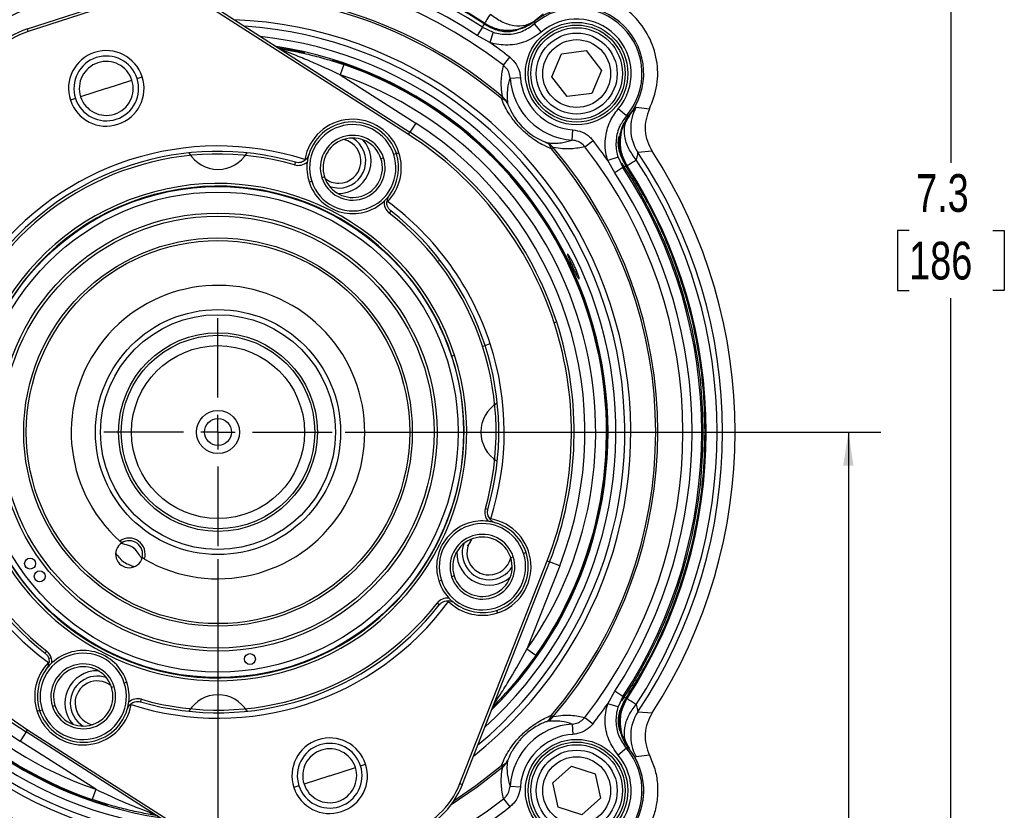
# Model space of a CAD drawing. Header units: inches. Extents: x 0.4 to 16.6, y 0.2 to 10.8.
# Tile 6 of 15: x 3.4 to 7.2, y 5.4 to 8.5. Entities that reach past the tile are written whole.
import ezdxf

# ---------------------------------------------------------------- set-up
doc = ezdxf.new("R2010")
doc.units = ezdxf.units.IN
doc.header["$MEASUREMENT"] = 0
doc.layers.add('SLD-0', color=7, linetype='Continuous', lineweight=25)
doc.styles.add('SLDTEXTSTYLE0', font='TXT', dxfattribs={"width": 0.75})
doc.dimstyles.new('SLDDIMSTYLE0', dxfattribs={"dimtxt": 0.145833, "dimasz": 0.13, "dimexe": 0, "dimexo": 0.0625, "dimgap": 0.036458, "dimtad": 0, "dimtih": 1, "dimtoh": 1, "dimdec": 1, "dimlfac": 1.5, "dimrnd": 1e-09, "dimzin": 12, "dimdsep": 46, "dimtxsty": 'SLDTEXTSTYLE0', "dimsah": 1, "dimcen": 0.09, "dimadec": 0, "dimazin": 3, "dimtfac": 1, "dimtdec": 1, "dimtofl": 0, "dimtmove": 0, "dimatfit": 3, "dimfxl": 0, "dimfrac": 2, "dimtolj": 1, "dimtzin": 12, "dimarcsym": 0})
doc.dimstyles.new('SLDDIMSTYLE1', dxfattribs={"dimtxt": 0.145833, "dimasz": 0.13, "dimexe": 0, "dimexo": 0.0625, "dimgap": 0.036458, "dimtad": 0, "dimtih": 1, "dimtoh": 1, "dimdec": 1, "dimlfac": 1.5, "dimrnd": 1e-09, "dimzin": 4, "dimdsep": 46, "dimtxsty": 'SLDTEXTSTYLE0', "dimsah": 1, "dimcen": 0.09, "dimadec": 0, "dimazin": 1, "dimtfac": 1, "dimtdec": 1, "dimtmove": 0, "dimatfit": 0, "dimfxl": 0, "dimfrac": 2, "dimtolj": 1, "dimtzin": 12, "dimarcsym": 0})

# ---------------------------------------------------------------- blocks, each defined once
blk = doc.blocks.new('_D')
at = {"layer": 'SLD-0'}
for p, q in [((4.6647, 8.9009), (7.1211, 8.9009)), ((6.9961, 8.9009), (6.9961, 7.9444)), ((6.8345, 7.6831), (6.7901, 7.6831)), ((6.7901, 7.6831), (6.7901, 7.4514)), ((7.1577, 7.6831), (7.2021, 7.6831)), ((7.2021, 7.6831), (7.2021, 7.4514)), ((6.7901, 7.4514), (6.8345, 7.4514)), ((7.2021, 7.4514), (7.1577, 7.4514)), ((6.9961, 4.0096), (6.9961, 7.4219)), ((5.8449, 4.0096), (7.1211, 4.0096))]:
    blk.add_line(p, q, dxfattribs=at)
for points in [[(6.9961, 8.9009), (6.9761, 8.7709), (7.0161, 8.7709)], [(6.9961, 4.0096), (7.0161, 4.1396), (6.9761, 4.1396)]]:
    blk.add_solid(points, dxfattribs=at)
at = {"layer": 'SLD-0', "char_height": 0.14583, "attachment_point": 1, "style": 'SLDTEXTSTYLE0'}
for s, insert in [('7.3', (6.8615, 7.9007)), ('186', (6.8345, 7.6394))]:
    blk.add_mtext(s, dxfattribs=dict(at, insert=insert))
blk = doc.blocks.new('_D_1')
at = {"layer": 'SLD-0'}
for p, q in [((4.1664, 6.4138), (4.1664, 3.5847)), ((3.5207, 4.1127), (3.5207, 3.5847)), ((3.5207, 3.7097), (3.2707, 3.7097)), ((3.7587, 3.7097), (3.7143, 3.7097)), ((3.7143, 3.7097), (3.7143, 3.478)), ((3.9742, 3.7097), (4.0185, 3.7097)), ((4.0185, 3.7097), (4.0185, 3.478)), ((4.1664, 3.7097), (4.4164, 3.7097)), ((3.7143, 3.478), (3.7587, 3.478)), ((4.0185, 3.478), (3.9742, 3.478))]:
    blk.add_line(p, q, dxfattribs=at)
for points in [[(3.5207, 3.7097), (3.3907, 3.7297), (3.3907, 3.6897)], [(4.1664, 3.7097), (4.2964, 3.6897), (4.2964, 3.7297)]]:
    blk.add_solid(points, dxfattribs=at)
at = {"layer": 'SLD-0', "char_height": 0.14583, "attachment_point": 1, "style": 'SLDTEXTSTYLE0'}
for s, insert in [('1.0', (3.7318, 3.9272)), ('25', (3.7587, 3.6659))]:
    blk.add_mtext(s, dxfattribs=dict(at, insert=insert))
blk = doc.blocks.new('_D_4')
at = {"layer": 'SLD-0'}
for p, q in [((4.6568, 6.9042), (6.7251, 6.9042)), ((6.6001, 6.9042), (6.6001, 5.2123)), ((6.4384, 4.951), (6.3941, 4.951)), ((6.3941, 4.951), (6.3941, 4.7193)), ((6.7617, 4.951), (6.806, 4.951)), ((6.806, 4.951), (6.806, 4.7193)), ((6.3941, 4.7193), (6.4384, 4.7193)), ((6.806, 4.7193), (6.7617, 4.7193)), ((6.6001, 4.0096), (6.6001, 4.6897)), ((5.8449, 4.0096), (6.7251, 4.0096))]:
    blk.add_line(p, q, dxfattribs=at)
for points in [[(6.6001, 6.9042), (6.5801, 6.7742), (6.6201, 6.7742)], [(6.6001, 4.0096), (6.6201, 4.1396), (6.5801, 4.1396)]]:
    blk.add_solid(points, dxfattribs=at)
at = {"layer": 'SLD-0', "char_height": 0.14583, "attachment_point": 1, "style": 'SLDTEXTSTYLE0'}
for s, insert in [('4.3', (6.4654, 5.1685)), ('110', (6.4384, 4.9073))]:
    blk.add_mtext(s, dxfattribs=dict(at, insert=insert))
blk = doc.blocks.new('SW_CENTERMARKSYMBOL_1')
at = {"layer": 'SLD-0', "color": 0}
for p, q in [((0, 0.1333), (0, 0.4404)), ((0, 0), (0, 0.0667)), ((-0.1333, 0), (-0.4404, 0)), ((0, 0), (-0.0667, 0)), ((0, 0), (0, -0.0667)), ((0, 0), (0.0667, 0)), ((0.1333, 0), (0.4404, 0)), ((0, -0.1333), (0, -0.4404))]:
    blk.add_line(p, q, dxfattribs=at)

msp = doc.modelspace()

# ---------------------------------------------------------------- linework, layer by layer
at = {"color": 7, "linetype": 'Continuous', "lineweight": 25}
for p, q in [((3.4305, 8.4613), (3.8466, 8.5965)), ((3.8498, 8.5866), (3.4337, 8.4514)), ((4.1292, 8.5603), (4.9074, 8.0625)), ((4.9018, 8.0537), (4.1236, 8.5515)), ((5.1968, 8.4776), (5.1951, 8.4836)), ((5.3874, 8.4807), (5.4144, 8.449)), ((3.4337, 8.4514), (3.4305, 8.4613)), ((5.188, 8.4676), (5.1676, 8.4364)), ((5.188, 8.4676), (5.2283, 8.4485)), ((5.2283, 8.4485), (5.2157, 8.4089)), ((5.2157, 8.4089), (5.1676, 8.4364)), ((5.4557, 8.2768), (5.4929, 8.3655)), ((5.4929, 8.3655), (5.5883, 8.3777)), ((5.5883, 8.3777), (5.6466, 8.3011)), ((5.2685, 8.3208), (5.2928, 8.352)), ((4.6518, 8.3235), (4.6383, 8.2841)), ((5.6466, 8.3011), (5.6094, 8.2124)), ((3.7351, 8.2316), (3.8342, 8.2637)), ((3.854, 8.2702), (3.8738, 8.2766)), ((4.6383, 8.2841), (4.9298, 8.0976)), ((5.294, 8.2716), (5.3339, 8.2743)), ((5.514, 8.2002), (5.4557, 8.2768)), ((3.7351, 8.2316), (3.6361, 8.1994)), ((5.6094, 8.2124), (5.514, 8.2002)), ((3.6162, 8.1929), (3.5964, 8.1865)), ((5.2603, 8.1921), (5.2655, 8.1983)), ((5.7429, 8.1252), (5.7112, 8.1522)), ((5.7811, 8.159), (5.8325, 8.1525)), ((4.9298, 8.0976), (4.9074, 8.0625)), ((5.7492, 8.1301), (5.7549, 8.1274)), ((4.9018, 8.0537), (4.9074, 8.0625)), ((5.5338, 8.0318), (5.5365, 8.0717)), ((5.7193, 8.0561), (5.7324, 8.0897)), ((5.583, 8.0063), (5.6142, 8.0306)), ((4.855, 7.9799), (4.865, 7.9831)), ((5.4543, 7.9981), (5.4605, 8.0033)), ((5.8425, 7.9892), (5.7875, 7.9846)), ((4.4651, 7.9464), (4.4623, 7.9364)), ((4.7957, 7.9606), (4.8056, 7.9638)), ((4.855, 7.9799), (4.8451, 7.9766)), ((5.7107, 7.9661), (5.6711, 7.9534)), ((5.6986, 7.9054), (5.6711, 7.9534)), ((5.7107, 7.9661), (5.7298, 7.9258)), ((5.7298, 7.9258), (5.6986, 7.9054)), ((5.7458, 7.9329), (5.7398, 7.9346)), ((4.5182, 7.8704), (4.5281, 7.8736)), ((4.5776, 7.8897), (4.5677, 7.8865)), ((4.834, 7.7585), (4.8276, 7.7502)), ((5.0179, 7.5667), (5.0244, 7.5669)), ((5.4741, 7.3291), (5.4642, 7.3259)), ((5.1876, 7.236), (5.1975, 7.2392)), ((5.1975, 7.2392), (5.2173, 7.2457)), ((5.0795, 7.2009), (5.0696, 7.1977)), ((5.2086, 6.6055), (5.1986, 6.6083)), ((5.2167, 6.5672), (5.209, 6.5811)), ((3.795, 6.4762), (3.7873, 6.4831)), ((5.3558, 6.4387), (5.3459, 6.4355)), ((3.8825, 6.4138), (3.8736, 6.4191)), ((5.1, 5.5463), (5.437, 6.4065)), ((5.4467, 6.4027), (5.1097, 5.5425)), ((5.2964, 6.4194), (5.3063, 6.4227)), ((5.4855, 6.3875), (5.3592, 6.0652)), ((5.437, 6.4065), (5.4467, 6.4027)), ((5.4855, 6.3875), (5.4467, 6.4027)), ((5.0783, 6.3486), (5.0684, 6.3453)), ((5.0189, 6.3293), (5.0288, 6.3325)), ((5.0207, 6.2366), (5.0125, 6.243)), ((5.2421, 6.2156), (5.2453, 6.2057)), ((3.4988, 6.0499), (3.5053, 6.0581)), ((5.3933, 6.0412), (5.3592, 6.0652)), ((3.5128, 6.03), (3.5227, 6.0332)), ((3.5128, 6.03), (3.5147, 6.0142)), ((3.8146, 5.938), (3.8047, 5.9348)), ((3.7553, 5.9187), (3.7652, 5.9219)), ((5.6711, 5.855), (5.6986, 5.903)), ((5.7298, 5.8826), (5.6986, 5.903)), ((3.8677, 5.862), (3.8706, 5.872)), ((5.7107, 5.8423), (5.6711, 5.855)), ((5.7298, 5.8826), (5.7107, 5.8423)), ((5.7398, 5.8738), (5.7458, 5.8755)), ((3.4778, 5.8285), (3.4679, 5.8253)), ((3.4778, 5.8285), (3.4877, 5.8317)), ((3.5372, 5.8478), (3.5273, 5.8446)), ((5.7875, 5.8238), (5.8425, 5.8192)), ((5.4543, 5.8103), (5.4605, 5.8051)), ((5.583, 5.8021), (5.6142, 5.7778)), ((3.4254, 5.7459), (3.403, 5.7108)), ((3.4254, 5.7459), (3.4311, 5.7547)), ((4.2036, 5.2481), (3.4254, 5.7459)), ((3.4311, 5.7547), (4.2093, 5.2569)), ((5.5338, 5.7766), (5.5365, 5.7367)), ((3.6946, 5.5243), (3.403, 5.7108)), ((5.7429, 5.6832), (5.7112, 5.6562)), ((5.8325, 5.6559), (5.7811, 5.6494)), ((4.5977, 5.5768), (4.6968, 5.609)), ((4.7166, 5.6155), (4.7364, 5.6219)), ((5.2603, 5.6163), (5.2655, 5.6101)), ((5.4595, 5.5489), (5.5308, 5.6135)), ((5.5308, 5.6135), (5.6224, 5.5841)), ((4.5977, 5.5768), (4.4986, 5.5446)), ((5.6224, 5.5841), (5.6428, 5.49)), ((3.6946, 5.5243), (3.6811, 5.4849)), ((4.4788, 5.5382), (4.459, 5.5318)), ((5.1, 5.5463), (5.1097, 5.5425)), ((5.294, 5.5368), (5.3339, 5.5341)), ((5.4799, 5.4548), (5.4595, 5.5489)), ((5.2685, 5.4876), (5.2928, 5.4564)), ((5.6428, 5.49), (5.5715, 5.4254)), ((5.5715, 5.4254), (5.4799, 5.4548))]:
    msp.add_line(p, q, dxfattribs=at)
at = {"color": 8, "linetype": 'Continuous', "lineweight": 25}
for p, q in [((5.1397, 6.4787), (5.1283, 6.4632)), ((5.2501, 5.8622), (5.225, 5.8367))]:
    msp.add_line(p, q, dxfattribs=at)
at = {"color": 8, "linetype": 'Continuous', "lineweight": 25, "flags": 128}
for points in [[(4.3953, 8.39), (4.4564, 8.3793), (4.5019, 8.3697)], [(5.2655, 5.6101), (5.1667, 5.5322), (5.0662, 5.4644)], [(5.0783, 5.4816), (5.1619, 5.5388), (5.2603, 5.6163)]]:
    msp.add_lwpolyline(points, dxfattribs=at)
at = {"color": 7, "linetype": 'Continuous', "lineweight": 25, "flags": 128}
msp.add_lwpolyline([(4.5977, 7.8528), (4.6018, 7.8514), (4.6325, 7.8468)], dxfattribs=at)
at = {"color": 7, "linetype": 'Continuous', "lineweight": 25}
for centre, radius in [((5.5511, 8.2889), 0.1979), ((5.5511, 8.2889), 0.1875), ((5.5511, 8.2889), 0.1771), ((5.5512, 8.2889), 0.1563), ((5.5512, 8.2889), 0.131), ((4.1664, 6.9042), 0.948), ((4.1664, 6.9042), 0.9272), ((4.1664, 6.9042), 0.8459), ((4.1664, 6.9042), 0.8343), ((4.1664, 6.9042), 0.75), ((4.1664, 6.9042), 0.74), ((4.1664, 6.9042), 0.4733), ((4.1664, 6.9042), 0.4533), ((4.1664, 6.9042), 0.3836), ((4.1664, 6.9042), 0.3737), ((4.1664, 6.9042), 0.3338), ((4.1664, 6.9042), 0.0833), ((4.1664, 6.9042), 0.0521), ((3.4411, 6.3963), 0.0212), ((3.4783, 6.347), 0.0212), ((4.2896, 6.0274), 0.0212), ((5.5511, 5.5195), 0.1979), ((5.5511, 5.5195), 0.1875), ((5.5511, 5.5195), 0.1771), ((5.5512, 5.5194), 0.1563), ((5.5512, 5.5194), 0.131)]:
    msp.add_circle(centre, radius, dxfattribs=at)
for centre, radius, start, end in [((4.1664, 6.9042), 1.8849, 56.9214, 123.0786), ((4.1664, 6.9042), 1.8826, 56.9123, 123.0877), ((4.1664, 6.9042), 1.8676, 56.8366, 123.1634), ((4.1664, 6.9042), 1.8303, 56.8366, 123.1634), ((4.1664, 6.9042), 1.7948, 52.1172, 127.8828), ((5.5512, 8.2889), 0.2522, 319.4979, 130.5021), ((5.5512, 8.2889), 0.2589, 321.2653, 128.7347), ((5.5512, 8.2889), 0.2105, 319.4979, 130.5021), ((3.5335, 8.1443), 0.3333, 108, 158.6076), ((3.5335, 8.1443), 0.3229, 108, 158.6076), ((4.1664, 6.9042), 1.8344, 52.1172, 55.1115), ((3.7351, 8.2316), 0.1458, 18, 198), ((3.7351, 8.2316), 0.125, 18, 198), ((3.7351, 8.2316), 0.1042, 18, 198), ((4.1664, 6.9042), 1.5, 18, 71.1215), ((3.7351, 8.2316), 0.1458, 198, 18), ((3.7351, 8.2316), 0.125, 198, 18), ((3.7351, 8.2316), 0.1042, 198, 18), ((4.1664, 6.9042), 1.4583, 324.8785, 71.1215), ((5.5512, 8.2889), 0.2577, 183.8578, 266.1422), ((5.5512, 8.2889), 0.2178, 183.8578, 266.1422), ((5.2518, 8.156), 0.0371, 29.5769, 76.7558), ((5.2255, 8.1482), 0.0641, 23.9953, 51.3241), ((5.9263, 8.077), 0.1667, 150.5524, 213.6555), ((4.6866, 7.9251), 0.1875, 18, 170.1997), ((4.6866, 7.9251), 0.1771, 18, 163.7244), ((4.1664, 6.9042), 1.4167, 338.6076, 57.3924), ((4.6866, 7.9251), 0.1667, 18, 198), ((4.1664, 6.9042), 1.375, 18, 57.3924), ((4.6866, 7.9251), 0.1251, 18, 198), ((4.6866, 7.9251), 0.1147, 18, 198), ((4.6325, 7.951), 0.1042, 270, 58.5251), ((4.6325, 7.951), 0.0857, 270, 76.9225), ((4.6325, 7.951), 0.125, 336, 40.6032), ((4.1664, 6.9042), 1.3646, 18, 57.3924), ((5.4182, 7.9896), 0.0371, 13.2442, 60.4231), ((5.4105, 7.9632), 0.0641, 38.6759, 66.0047), ((4.1664, 6.9042), 1.8344, 34.8885, 37.8828), ((4.1664, 6.9042), 1.105, 72.3294, 143.6706), ((4.1664, 6.9042), 1.0842, 74.0066, 141.9934), ((4.6866, 7.9251), 0.1875, 315.8003, 18), ((4.1664, 6.9042), 1.6898, 319.6581, 40.3419), ((4.1664, 6.9042), 1.6979, 319.6581, 40.3419), ((4.1664, 6.9042), 1.7948, 322.1172, 37.8828), ((4.1664, 6.9042), 1.9482, 326.3186, 33.6814), ((4.1664, 6.9042), 1.9967, 327.0827, 32.9173), ((4.1664, 6.9042), 1.0738, 74.0066, 141.9934), ((4.4766, 7.9865), 0.0521, 254.0066, 311.1672), ((4.6866, 7.9251), 0.1771, 172.8305, 198), ((4.6866, 7.9251), 0.1667, 198, 18), ((4.6866, 7.9251), 0.1251, 198, 18), ((4.6866, 7.9251), 0.1147, 198, 18), ((4.6866, 7.9251), 0.1771, 322.2756, 18), ((4.1664, 6.9042), 1.9271, 326.9214, 33.0786), ((4.1664, 6.9042), 1.8733, 326.3343, 33.6657), ((4.1664, 6.9042), 1.8676, 326.8366, 33.1634), ((4.1664, 6.9042), 1.8826, 326.9123, 33.0877), ((4.1664, 6.9042), 1.8849, 326.9214, 33.0786), ((4.6866, 7.9251), 0.1771, 198, 313.1695), ((4.6325, 7.951), 0.0857, 232.0775, 270), ((4.6325, 7.951), 0.125, 268.3968, 336), ((4.1664, 6.9042), 1.8303, 326.8366, 33.1634), ((4.1664, 6.9042), 0.9601, 18, 198), ((4.1664, 6.9042), 0.9497, 18, 198), ((4.8596, 7.7913), 0.0521, 174.8329, 231.9934), ((4.1664, 6.9042), 1.105, 18, 53.6706), ((4.1664, 6.9042), 1.0842, 18, 51.9934), ((4.1664, 6.9042), 1.0737, 18, 51.9934), ((4.1664, 6.9042), 0.5667, 239.929, 228.0039), ((4.1664, 6.9042), 1.375, 158.6076, 237.3924), ((4.1664, 6.9042), 1.3646, 158.6076, 237.3924), ((4.1664, 6.9042), 1.5, 324.8785, 18), ((4.1664, 6.9042), 1.3646, 338.6076, 18), ((4.1664, 6.9042), 1.375, 338.6076, 18), ((4.1664, 6.9042), 1.105, 162.3294, 233.6706), ((4.1664, 6.9042), 1.0737, 344.0066, 18), ((4.1664, 6.9042), 1.0842, 344.0066, 18), ((4.1664, 6.9042), 1.105, 342.3294, 18), ((4.1664, 6.9042), 1.0842, 164.0066, 231.9934), ((4.1664, 6.9042), 1.0737, 164.0066, 231.9934), ((4.1664, 6.9042), 0.9601, 198, 18), ((4.1664, 6.9042), 0.9497, 198, 18), ((5.2487, 6.594), 0.0521, 164.0066, 221.1672), ((5.1874, 6.384), 0.1771, 108, 223.1695), ((5.1874, 6.384), 0.1667, 18, 198), ((5.1874, 6.384), 0.1771, 82.8305, 108), ((5.1874, 6.384), 0.1875, 288, 80.1997), ((5.1874, 6.384), 0.1771, 288, 73.7244), ((5.1874, 6.384), 0.1251, 18, 198), ((4.1664, 6.9042), 1.4167, 198, 237.3924), ((3.8233, 6.4325), 0.0521, 122.8619, 345.071), ((3.8233, 6.4325), 0.0621, 342.4985, 125.4344), ((3.8233, 6.4325), 0.0521, 345.071, 122.8619), ((5.1874, 6.384), 0.1147, 108, 198), ((5.2132, 6.4381), 0.1042, 160.4749, 270), ((5.2132, 6.4381), 0.0857, 143.0508, 270), ((5.1874, 6.384), 0.1147, 18, 108), ((4.1664, 6.9042), 1.5, 198, 251.1215), ((4.1664, 6.9042), 1.4583, 198, 251.1215), ((5.1874, 6.384), 0.1667, 198, 18), ((5.2132, 6.4381), 0.125, 178.3968, 246), ((5.1874, 6.384), 0.1251, 198, 18), ((5.2132, 6.4381), 0.0857, 270, 346.9225), ((5.1874, 6.384), 0.1147, 288, 18), ((5.1874, 6.384), 0.1147, 198, 288), ((5.2132, 6.4381), 0.1042, 270, 328.5251), ((5.2132, 6.4381), 0.125, 246, 310.6032), ((4.1664, 6.9042), 1.105, 252.3294, 323.6706), ((4.1664, 6.9042), 1.0842, 254.0066, 321.9934), ((4.1664, 6.9042), 1.0738, 254.0066, 321.9934), ((5.0535, 6.211), 0.0521, 84.8329, 141.9934), ((5.1874, 6.384), 0.1875, 225.8003, 288), ((5.1874, 6.384), 0.1771, 232.2756, 288), ((3.6462, 5.8833), 0.1667, 18, 198), ((3.4732, 6.0171), 0.0521, 18, 51.9934), ((3.6462, 5.8833), 0.1771, 18, 133.1695), ((3.6462, 5.8833), 0.1875, 135.8003, 198), ((3.6462, 5.8833), 0.1251, 18, 198), ((3.4732, 6.0171), 0.0521, 354.8329, 18), ((3.6462, 5.8833), 0.1771, 142.2756, 198), ((3.6462, 5.8833), 0.1147, 18, 198), ((3.7004, 5.8574), 0.125, 88.3968, 156), ((3.6462, 5.8833), 0.1667, 198, 18), ((3.7004, 5.8574), 0.1042, 70.4749, 180), ((3.7004, 5.8574), 0.0857, 52.0775, 180), ((3.6462, 5.8833), 0.1771, 352.8305, 18), ((3.6462, 5.8833), 0.1251, 198, 18), ((3.6462, 5.8833), 0.1147, 198, 18), ((3.7004, 5.8574), 0.125, 156, 220.6032), ((3.7004, 5.8574), 0.1042, 180, 238.5251), ((3.7004, 5.8574), 0.0857, 180, 256.9225), ((3.8562, 5.8219), 0.0521, 74.0066, 131.1672), ((4.1664, 6.9042), 1.8344, 322.1172, 325.1115), ((3.6462, 5.8833), 0.1875, 198, 350.1997), ((3.6462, 5.8833), 0.1771, 198, 343.7244), ((5.9263, 5.7314), 0.1667, 146.3445, 209.4476), ((5.4182, 5.8188), 0.0371, 299.5769, 346.7558), ((5.4105, 5.8452), 0.0641, 293.9953, 321.3241), ((5.5512, 5.5194), 0.2577, 93.8578, 176.1422), ((4.5977, 5.5768), 0.1458, 18, 198), ((5.5512, 5.5194), 0.2178, 93.8578, 176.1422), ((4.5977, 5.5768), 0.125, 18, 198), ((4.5977, 5.5768), 0.1042, 18, 198), ((5.5512, 5.5194), 0.2522, 229.4979, 40.5021), ((5.5512, 5.5194), 0.2589, 231.2653, 38.7347), ((5.5512, 5.5194), 0.2589, 270, 38.7347), ((5.2518, 5.6524), 0.0371, 283.2442, 330.4231), ((5.2255, 5.6601), 0.0641, 308.6759, 336.0047), ((5.5512, 5.5194), 0.2105, 229.4979, 40.5021), ((4.5977, 5.5768), 0.1458, 198, 18), ((4.5977, 5.5768), 0.125, 198, 18), ((4.5977, 5.5768), 0.1042, 198, 18), ((4.7994, 5.6641), 0.3229, 288, 338.6076), ((4.7994, 5.6641), 0.3333, 288, 338.6076), ((4.1664, 6.9042), 1.7948, 232.1172, 307.8828), ((4.1664, 6.9042), 1.8344, 304.8885, 307.8828)]:
    msp.add_arc(centre, radius, start, end, dxfattribs=at)
at = {"color": 8, "linetype": 'Continuous', "lineweight": 25}
for centre, radius, start, end in [((4.1664, 6.9042), 1.6979, 49.6581, 93.9971), ((4.1664, 6.9042), 1.6898, 49.6581, 93.3397), ((4.1664, 6.9042), 1.5938, 308.2307, 87.7693), ((4.1664, 6.9042), 1.5706, 309.7078, 86.2922), ((4.1664, 6.9042), 1.5365, 312.0999, 83.9001), ((4.1664, 6.9042), 1.5058, 314.5535, 81.4465), ((4.1664, 6.9042), 1.5034, 320.2013, 72.9107), ((4.1664, 8.05), 0.131, 211.0131, 328.9869), ((5.3122, 6.9042), 0.131, 121.0131, 238.9869), ((4.1664, 6.9042), 1.5938, 198.852, 267.7693), ((4.1664, 6.9042), 1.5706, 199.211, 266.2922), ((4.1664, 6.9042), 1.5365, 199.5388, 263.9001), ((4.1664, 6.9042), 1.5058, 199.9492, 261.4465), ((4.1664, 6.9042), 1.5034, 199.9899, 253.4938), ((4.1664, 5.7584), 0.131, 31.0131, 148.9869), ((4.1664, 6.9042), 1.6979, 229.6581, 273.9971), ((4.1664, 6.9042), 1.6898, 229.6581, 273.3397)]:
    msp.add_arc(centre, radius, start, end, dxfattribs=at)
at = {"color": 7, "linetype": 'Continuous', "lineweight": 25}
for points in [[(5.8325, 8.1525), (5.8439, 8.1828), (5.8669, 8.2433), (5.8641, 8.3419), (5.8336, 8.4345), (5.7758, 8.5136), (5.6967, 8.5714), (5.6041, 8.6019), (5.5055, 8.6046), (5.445, 8.5817), (5.4147, 8.5703)], [(5.2182, 8.5189), (5.2117, 8.509), (5.1987, 8.4891), (5.1963, 8.4854), (5.1951, 8.4836)], [(5.7458, 7.9329), (5.7476, 7.9341), (5.7513, 7.9365), (5.7712, 7.9495), (5.7812, 7.956)], [(6.0472, 6.9042), (6.0455, 6.9648), (6.0421, 7.0859), (6.0149, 7.266), (5.9716, 7.4427), (5.911, 7.6142), (5.8352, 7.7798), (5.7716, 7.883), (5.7398, 7.9346)], [(5.7398, 5.8738), (5.7716, 5.9254), (5.8352, 6.0286), (5.911, 6.1942), (5.9716, 6.3657), (6.0149, 6.5424), (6.0421, 6.7224), (6.0455, 6.8436), (6.0472, 6.9042)], [(5.7458, 5.8755), (5.7476, 5.8743), (5.7513, 5.8719), (5.7712, 5.8589), (5.7812, 5.8524)], [(5.8325, 5.6559), (5.8398, 5.6385), (5.8545, 5.6036), (5.8642, 5.5474), (5.8642, 5.4905), (5.8539, 5.4345), (5.8336, 5.3813), (5.804, 5.3328), (5.7665, 5.2898), (5.7358, 5.2677), (5.7205, 5.2566)]]:
    msp.add_open_spline(points, degree=3, dxfattribs=at)
for points, knots in [([(5.2182, 8.5189), (5.2322, 8.5085), (5.2609, 8.4871), (5.309, 8.4724), (5.3548, 8.4727), (5.3782, 8.4861), (5.3896, 8.4926)], [0, 0, 0, 0, 0.243136, 0.5, 0.756864, 1, 1, 1, 1]), ([(5.4212, 8.5189), (5.4199, 8.5175), (5.4173, 8.5147), (5.3988, 8.5), (5.3896, 8.4926)], [0, 0, 0, 0, 0.500038, 1, 1, 1, 1]), ([(5.188, 8.4676), (5.1889, 8.4697), (5.1909, 8.4744), (5.193, 8.479), (5.1942, 8.4815)], [0, 0, 0, 0, 0.450353, 1, 1, 1, 1]), ([(5.3104, 8.4565), (5.3073, 8.4561), (5.2858, 8.4532), (5.2441, 8.4555), (5.2108, 8.4729), (5.1942, 8.4815)], [0, 0, 0, 0, 0.07803, 0.53902, 1, 1, 1, 1]), ([(5.1951, 8.4836), (5.2101, 8.4756), (5.2408, 8.4592), (5.29, 8.4547), (5.3423, 8.4627), (5.3719, 8.4814), (5.3896, 8.4926)], [0, 0, 0, 0, 0.243881, 0.500124, 0.699654, 1, 1, 1, 1]), ([(5.3205, 8.4556), (5.3125, 8.4536), (5.2876, 8.4473), (5.2432, 8.4534), (5.2123, 8.4695), (5.1968, 8.4776)], [0, 0, 0, 0, 0.191777, 0.594962, 1, 1, 1, 1]), ([(5.2283, 8.4485), (5.2285, 8.4484), (5.2464, 8.4427), (5.2843, 8.4376), (5.341, 8.4482), (5.3719, 8.4699), (5.3874, 8.4807)], [0, 0, 0, 0, 0.003267, 0.334916, 0.667383, 1, 1, 1, 1]), ([(5.3895, 8.4905), (5.3736, 8.4799), (5.3514, 8.4651), (5.3257, 8.4589), (5.3183, 8.4571)], [0, 0, 0, 0, 0.71275, 1, 1, 1, 1]), ([(5.3892, 8.4909), (5.3734, 8.4804), (5.3519, 8.4659), (5.3269, 8.4596), (5.3202, 8.4579)], [0, 0, 0, 0, 0.729749, 1, 1, 1, 1]), ([(5.3892, 8.4909), (5.3888, 8.4889), (5.3882, 8.4855), (5.3876, 8.4821), (5.3874, 8.4807)], [0, 0, 0, 0, 0.576727, 1, 1, 1, 1]), ([(5.4144, 8.449), (5.3951, 8.4355), (5.3564, 8.4085), (5.2856, 8.3953), (5.2383, 8.4017), (5.2159, 8.4088), (5.2157, 8.4089)], [0, 0, 0, 0, 0.332453, 0.664935, 0.996731, 1, 1, 1, 1]), ([(5.3202, 8.4579), (5.3201, 8.4579), (5.3167, 8.4573), (5.3135, 8.4569), (5.3104, 8.4565)], [0, 0, 0, 0, 0.0200913, 1, 1, 1, 1]), ([(4.4024, 8.3855), (4.4036, 8.3852), (4.4065, 8.3843), (4.4092, 8.3813), (4.4098, 8.3808), (4.4098, 8.3808), (4.4098, 8.3808), (4.4098, 8.3808), (4.4098, 8.3808), (4.4098, 8.3808), (4.4098, 8.3808), (4.4098, 8.3808), (4.4098, 8.3808), (4.4098, 8.3808), (4.4098, 8.3808), (4.4098, 8.3808), (4.4098, 8.3808), (4.4098, 8.3808), (4.4098, 8.3808), (4.4098, 8.3808), (4.4098, 8.3808), (4.4098, 8.3808), (4.4098, 8.3808), (4.4098, 8.3808), (4.4098, 8.3808), (4.4098, 8.3808), (4.4098, 8.3808), (4.4098, 8.3808), (4.4098, 8.3808), (4.4098, 8.3808), (4.4098, 8.3808), (4.4098, 8.3808), (4.4098, 8.3808), (4.4098, 8.3808), (4.4098, 8.3808), (4.4098, 8.3808), (4.4098, 8.3808), (4.4098, 8.3808), (4.4098, 8.3808), (4.4098, 8.3808)], [0, 0, 0, 0, 0.375065, 0.88047, 0.886688, 0.892493, 0.89772, 0.906185, 0.907413, 0.909685, 0.916615, 0.917018, 0.917231, 0.917241, 0.918044, 0.918264, 0.918293, 0.918326, 0.918511, 0.919468, 0.921436, 0.921683, 0.921773, 0.921785, 0.92182, 0.921986, 0.923823, 0.931739, 0.952549, 0.956291, 0.958592, 0.958892, 0.959069, 0.959088, 0.959151, 0.959769, 0.961014, 0.973345, 1, 1, 1, 1]), ([(4.4024, 8.3855), (4.4059, 8.385), (4.4134, 8.3837), (4.4324, 8.3805), (4.4577, 8.3758), (4.4897, 8.3691), (4.5328, 8.359), (4.5877, 8.3445), (4.6304, 8.3305), (4.6518, 8.3235)], [0, 0, 0, 0, 0.058149, 0.125867, 0.251401, 0.368656, 0.501914, 0.750622, 1, 1, 1, 1]), ([(4.4082, 8.3821), (4.4087, 8.3819), (4.4104, 8.3812), (4.4122, 8.3801), (4.4135, 8.3794)], [0, 0, 0, 0, 0.300778, 1, 1, 1, 1]), ([(4.6383, 8.2841), (4.5991, 8.3022), (4.5404, 8.3295), (4.4677, 8.3589), (4.4308, 8.373), (4.4144, 8.3791), (4.4108, 8.3804), (4.4099, 8.3808), (4.4098, 8.3808), (4.4098, 8.3808)], [0, 0, 0, 0, 0.499504, 0.749661, 0.916789, 0.966205, 0.984299, 0.992314, 1, 1, 1, 1]), ([(5.2928, 8.352), (5.3015, 8.3437), (5.3189, 8.3271), (5.331, 8.2985), (5.3332, 8.2804), (5.3339, 8.2743)], [0, 0, 0, 0, 0.397023, 0.793893, 1, 1, 1, 1]), ([(5.2655, 8.1983), (5.2654, 8.1989), (5.26, 8.2249), (5.2581, 8.2682), (5.2651, 8.3035), (5.2685, 8.3208)], [0, 0, 0, 0, 0.010657, 0.513477, 1, 1, 1, 1]), ([(5.294, 8.2716), (5.2936, 8.2755), (5.2923, 8.2869), (5.2849, 8.305), (5.274, 8.3156), (5.2685, 8.3208)], [0, 0, 0, 0, 0.207401, 0.604963, 1, 1, 1, 1]), ([(5.294, 8.2716), (5.2899, 8.2585), (5.2814, 8.231), (5.2831, 8.1937), (5.284, 8.1743)], [0, 0, 0, 0, 0.478666, 1, 1, 1, 1]), ([(5.4543, 7.9981), (5.442, 8.0034), (5.412, 8.0163), (5.3664, 8.0467), (5.3245, 8.0866), (5.2902, 8.1306), (5.2709, 8.1662), (5.262, 8.1878), (5.2603, 8.1921)], [0, 0, 0, 0, 0.162337, 0.395787, 0.554182, 0.711926, 0.942817, 1, 1, 1, 1]), ([(5.284, 8.1743), (5.2853, 8.1709), (5.2917, 8.1542), (5.3059, 8.1263), (5.332, 8.0921), (5.3511, 8.0735), (5.3719, 8.0561), (5.3888, 8.0447), (5.4136, 8.031), (5.4268, 8.0257), (5.4365, 8.0218)], [0, 0, 0, 0, 0.060426, 0.295827, 0.448101, 0.575654, 0.598782, 0.771911, 0.830481, 1, 1, 1, 1]), ([(5.6711, 7.9534), (5.6698, 7.958), (5.6618, 7.9848), (5.6585, 8.037), (5.675, 8.1022), (5.7, 8.1367), (5.7112, 8.1522)], [0, 0, 0, 0, 0.067291, 0.398, 0.728909, 1, 1, 1, 1]), ([(5.7549, 8.1274), (5.7622, 8.1366), (5.777, 8.155), (5.7797, 8.1577), (5.7811, 8.159)], [0, 0, 0, 0, 0.499654, 1, 1, 1, 1]), ([(5.8325, 8.1525), (5.8272, 8.1392), (5.8167, 8.1127), (5.8145, 8.0695), (5.8219, 8.0269), (5.8357, 8.0018), (5.8425, 7.9892)], [0, 0, 0, 0, 0.249549, 0.499894, 0.750225, 1, 1, 1, 1]), ([(5.7429, 8.1252), (5.7339, 8.1127), (5.7139, 8.0851), (5.7006, 8.0329), (5.7032, 7.9912), (5.7096, 7.9697), (5.7107, 7.9661)], [0, 0, 0, 0, 0.271237, 0.602164, 0.932744, 1, 1, 1, 1]), ([(5.7549, 8.1274), (5.7436, 8.1097), (5.725, 8.0801), (5.7169, 8.0278), (5.7215, 7.9786), (5.7378, 7.9479), (5.7458, 7.9329)], [0, 0, 0, 0, 0.30035, 0.499876, 0.756119, 1, 1, 1, 1]), ([(5.7201, 8.0579), (5.7218, 8.0647), (5.7281, 8.0896), (5.7426, 8.1112), (5.7531, 8.1269)], [0, 0, 0, 0, 0.270251, 1, 1, 1, 1]), ([(5.7812, 7.956), (5.7707, 7.9699), (5.7493, 7.9987), (5.7346, 8.0468), (5.7349, 8.0925), (5.7483, 8.116), (5.7549, 8.1274)], [0, 0, 0, 0, 0.243136, 0.5, 0.756864, 1, 1, 1, 1]), ([(5.7429, 8.1252), (5.7443, 8.1254), (5.7478, 8.126), (5.7512, 8.1266), (5.7531, 8.1269)], [0, 0, 0, 0, 0.423273, 1, 1, 1, 1]), ([(5.5365, 8.0717), (5.5486, 8.0697), (5.5727, 8.0656), (5.5987, 8.0486), (5.6105, 8.035), (5.6142, 8.0306)], [0, 0, 0, 0, 0.403564, 0.807281, 1, 1, 1, 1]), ([(5.4365, 8.0218), (5.4369, 8.0218), (5.4582, 8.0189), (5.4927, 8.02), (5.5204, 8.028), (5.5338, 8.0318)], [0, 0, 0, 0, 0.009852, 0.521484, 1, 1, 1, 1]), ([(5.583, 8.0063), (5.5806, 8.0091), (5.5732, 8.0175), (5.5567, 8.0282), (5.5415, 8.0306), (5.5338, 8.0318)], [0, 0, 0, 0, 0.191451, 0.594457, 1, 1, 1, 1]), ([(5.7398, 7.9346), (5.7319, 7.95), (5.7159, 7.9808), (5.7095, 8.022), (5.7147, 8.0439), (5.7159, 8.049)], [0, 0, 0, 0, 0.434994, 0.870101, 1, 1, 1, 1]), ([(5.7437, 7.932), (5.7351, 7.9486), (5.7178, 7.9819), (5.7154, 8.0236), (5.7183, 8.0451), (5.7188, 8.0482)], [0, 0, 0, 0, 0.4609797, 0.9219696, 1, 1, 1, 1]), ([(5.7188, 8.0482), (5.7188, 8.0484), (5.7191, 8.0514), (5.7196, 8.0547), (5.7201, 8.0579), (5.7201, 8.0579)], [0, 0, 0, 0, 0.066377, 0.979914, 1, 1, 1, 1]), ([(5.583, 8.0063), (5.5657, 8.0029), (5.5392, 7.9976), (5.4979, 7.9973), (5.473, 8.0013), (5.4605, 8.0033)], [0, 0, 0, 0, 0.4863381, 0.7430046, 1, 1, 1, 1]), ([(5.7875, 7.9846), (5.7873, 7.9842), (5.7868, 7.9834), (5.7855, 7.9742), (5.7829, 7.9633), (5.7812, 7.956)], [0, 0, 0, 0, 0.251921, 0.502064, 1, 1, 1, 1]), ([(4.5034, 7.9545), (4.5008, 7.9526), (4.496, 7.9491), (4.4867, 7.9457), (4.4763, 7.9441), (4.4687, 7.9457), (4.4651, 7.9464)], [0, 0, 0, 0, 0.2683359, 0.4985084, 0.7605945, 1, 1, 1, 1]), ([(4.5018, 7.9571), (4.5021, 7.9566), (4.5026, 7.9557), (4.5032, 7.9549), (4.5034, 7.9545)], [0, 0, 0, 0, 0.56, 1, 1, 1, 1]), ([(4.5034, 7.9545), (4.5061, 7.9572), (4.5102, 7.9611), (4.5145, 7.9685), (4.5159, 7.9727), (4.5166, 7.9748)], [0, 0, 0, 0, 0.498687, 0.748747, 1, 1, 1, 1]), ([(4.5166, 7.9748), (4.5155, 7.9705), (4.5137, 7.9639), (4.5119, 7.9545), (4.5112, 7.9495), (4.5109, 7.9472)], [0, 0, 0, 0, 0.4991491, 0.7714274, 1, 1, 1, 1]), ([(5.7437, 7.932), (5.7412, 7.9308), (5.7366, 7.9287), (5.7319, 7.9267), (5.7298, 7.9258)], [0, 0, 0, 0, 0.5496467, 1, 1, 1, 1]), ([(4.8078, 7.796), (4.8094, 7.7976), (4.8131, 7.8011), (4.8196, 7.808), (4.8239, 7.8133), (4.8267, 7.8168)], [0, 0, 0, 0, 0.228554, 0.500842, 1, 1, 1, 1]), ([(4.834, 7.7585), (4.8313, 7.7609), (4.8256, 7.7661), (4.8207, 7.7754), (4.818, 7.785), (4.8181, 7.791), (4.8181, 7.7942)], [0, 0, 0, 0, 0.2385026, 0.499466, 0.7304834, 1, 1, 1, 1]), ([(4.8267, 7.8168), (4.8255, 7.815), (4.8229, 7.8114), (4.8194, 7.8036), (4.8186, 7.7979), (4.8181, 7.7942)], [0, 0, 0, 0, 0.245715, 0.50012, 1, 1, 1, 1]), ([(4.8181, 7.7942), (4.8186, 7.7942), (4.8196, 7.7943), (4.8206, 7.7944), (4.821, 7.7944)], [0, 0, 0, 0, 0.56, 1, 1, 1, 1]), ([(5.518, 7.5826), (5.5171, 7.5852), (5.5153, 7.5905), (5.516, 7.5921), (5.5192, 7.5886), (5.5247, 7.58), (5.5318, 7.5674), (5.5396, 7.5521), (5.5471, 7.5359), (5.5534, 7.5206), (5.5581, 7.5078), (5.5606, 7.4991), (5.5607, 7.4955), (5.5584, 7.4974), (5.554, 7.5047), (5.5479, 7.5164), (5.5407, 7.5312), (5.5331, 7.5474), (5.526, 7.5631), (5.5208, 7.5751), (5.5188, 7.5805), (5.518, 7.5826)], [0, 0, 0, 0, 0.053739, 0.107473, 0.161312, 0.215262, 0.269172, 0.322856, 0.376266, 0.429569, 0.48302, 0.536749, 0.590679, 0.644618, 0.698433, 0.752112, 0.805712, 0.859285, 0.912853, 0.966422, 1, 1, 1, 1]), ([(5.209, 6.5811), (5.2081, 6.5849), (5.2067, 6.5906), (5.2071, 6.5992), (5.2081, 6.6034), (5.2086, 6.6055)], [0, 0, 0, 0, 0.498657, 0.753473, 1, 1, 1, 1]), ([(5.237, 6.554), (5.2327, 6.5552), (5.2261, 6.5569), (5.2168, 6.5587), (5.2117, 6.5594), (5.2095, 6.5597)], [0, 0, 0, 0, 0.499149, 0.771427, 1, 1, 1, 1]), ([(5.2193, 6.5688), (5.2188, 6.5685), (5.218, 6.568), (5.2171, 6.5675), (5.2167, 6.5672)], [0, 0, 0, 0, 0.56, 1, 1, 1, 1]), ([(5.2167, 6.5672), (5.2194, 6.5645), (5.2233, 6.5604), (5.2308, 6.5562), (5.2349, 6.5547), (5.237, 6.554)], [0, 0, 0, 0, 0.498687, 0.748747, 1, 1, 1, 1]), ([(3.8724, 6.4153), (3.8699, 6.4188), (3.8628, 6.4287), (3.8539, 6.446), (3.8376, 6.4598), (3.8164, 6.4685), (3.8014, 6.4718), (3.7918, 6.474)], [0, 0, 0, 0, 0.131007, 0.37394, 0.540233, 0.706374, 1, 1, 1, 1]), ([(3.7713, 6.4366), (3.7765, 6.4299), (3.786, 6.4175), (3.8038, 6.4003), (3.8244, 6.3914), (3.8372, 6.3866), (3.8432, 6.3844)], [0, 0, 0, 0, 0.2878702, 0.5332391, 0.7787356, 1, 1, 1, 1]), ([(5.0207, 6.2366), (5.0231, 6.2393), (5.0283, 6.245), (5.0377, 6.2499), (5.0472, 6.2526), (5.0532, 6.2526), (5.0564, 6.2525)], [0, 0, 0, 0, 0.238503, 0.499466, 0.730483, 1, 1, 1, 1]), ([(5.0564, 6.2525), (5.0564, 6.252), (5.0565, 6.251), (5.0566, 6.25), (5.0566, 6.2496)], [0, 0, 0, 0, 0.56, 1, 1, 1, 1]), ([(5.079, 6.2439), (5.0772, 6.2452), (5.0736, 6.2477), (5.0658, 6.2512), (5.0602, 6.252), (5.0564, 6.2525)], [0, 0, 0, 0, 0.245715, 0.50012, 1, 1, 1, 1]), ([(5.0582, 6.2628), (5.0598, 6.2612), (5.0633, 6.2575), (5.0703, 6.251), (5.0756, 6.2467), (5.079, 6.2439)], [0, 0, 0, 0, 0.228554, 0.500842, 1, 1, 1, 1]), ([(3.4988, 6.0499), (3.5005, 6.0485), (3.5038, 6.0457), (3.5091, 6.039), (3.5113, 6.0336), (3.5128, 6.03)], [0, 0, 0, 0, 0.246165, 0.50063, 1, 1, 1, 1]), ([(5.2312, 5.8526), (5.2312, 5.8527), (5.2313, 5.8527), (5.2318, 5.8535), (5.234, 5.8567), (5.2437, 5.8713), (5.2652, 5.9044), (5.3068, 5.9709), (5.3383, 6.0275), (5.3592, 6.0652)], [0, 0, 0, 0, 0.007685, 0.015699, 0.033791, 0.0832, 0.250303, 0.500473, 1, 1, 1, 1]), ([(3.5061, 5.9916), (3.5074, 5.9934), (3.5099, 5.997), (3.5134, 6.0048), (3.5142, 6.0105), (3.5147, 6.0142)], [0, 0, 0, 0, 0.245715, 0.50012, 1, 1, 1, 1]), ([(3.5251, 6.0124), (3.5234, 6.0108), (3.5197, 6.0073), (3.5132, 6.0004), (3.5089, 5.995), (3.5061, 5.9916)], [0, 0, 0, 0, 0.2285536, 0.5008418, 1, 1, 1, 1]), ([(3.5147, 6.0142), (3.5142, 6.0142), (3.5132, 6.0141), (3.5122, 6.014), (3.5118, 6.014)], [0, 0, 0, 0, 0.56, 1, 1, 1, 1]), ([(5.3933, 6.0412), (5.3665, 6.005), (5.3262, 5.9506), (5.2749, 5.8932), (5.2456, 5.8622), (5.2339, 5.8504), (5.228, 5.8445)], [0, 0, 0, 0, 0.498287, 0.748862, 0.874565, 1, 1, 1, 1]), ([(3.8162, 5.8336), (3.8174, 5.8379), (3.8191, 5.8445), (3.8209, 5.8539), (3.8216, 5.8589), (3.8219, 5.8611)], [0, 0, 0, 0, 0.499149, 0.771427, 1, 1, 1, 1]), ([(3.8294, 5.8539), (3.832, 5.8558), (3.8368, 5.8593), (3.8461, 5.8627), (3.8566, 5.8643), (3.8641, 5.8627), (3.8677, 5.862)], [0, 0, 0, 0, 0.268336, 0.498508, 0.760595, 1, 1, 1, 1]), ([(5.2334, 5.8559), (5.2328, 5.8546), (5.2316, 5.8521), (5.2304, 5.85), (5.2298, 5.849)], [0, 0, 0, 0, 0.5193667, 1, 1, 1, 1]), ([(5.7112, 5.6562), (5.6977, 5.6755), (5.6708, 5.7142), (5.6575, 5.785), (5.6639, 5.8323), (5.671, 5.8547), (5.6711, 5.855)], [0, 0, 0, 0, 0.332453, 0.664935, 0.996731, 1, 1, 1, 1]), ([(5.7178, 5.7501), (5.7158, 5.7581), (5.7095, 5.783), (5.7156, 5.8274), (5.7318, 5.8583), (5.7398, 5.8738)], [0, 0, 0, 0, 0.191777, 0.594963, 1, 1, 1, 1]), ([(5.7188, 5.7602), (5.7183, 5.7633), (5.7154, 5.7848), (5.7178, 5.8265), (5.7351, 5.8598), (5.7437, 5.8764)], [0, 0, 0, 0, 0.07803, 0.53902, 1, 1, 1, 1]), ([(5.7458, 5.8755), (5.7378, 5.8605), (5.7215, 5.8298), (5.7169, 5.7806), (5.725, 5.7283), (5.7436, 5.6987), (5.7549, 5.681)], [0, 0, 0, 0, 0.243881, 0.500124, 0.699654, 1, 1, 1, 1]), ([(5.7298, 5.8826), (5.7319, 5.8817), (5.7366, 5.8797), (5.7412, 5.8776), (5.7437, 5.8764)], [0, 0, 0, 0, 0.450353, 1, 1, 1, 1]), ([(3.8294, 5.8539), (3.8267, 5.8512), (3.8226, 5.8473), (3.8184, 5.8399), (3.8169, 5.8357), (3.8162, 5.8336)], [0, 0, 0, 0, 0.498687, 0.748747, 1, 1, 1, 1]), ([(3.831, 5.8513), (3.8307, 5.8518), (3.8302, 5.8527), (3.8297, 5.8535), (3.8294, 5.8539)], [0, 0, 0, 0, 0.56, 1, 1, 1, 1]), ([(5.2312, 5.8526), (5.2312, 5.8526), (5.2312, 5.8526), (5.2312, 5.8526), (5.2312, 5.8526), (5.2312, 5.8526), (5.2312, 5.8526), (5.2312, 5.8526), (5.2312, 5.8526), (5.2312, 5.8526), (5.2312, 5.8526), (5.2312, 5.8526), (5.2312, 5.8526), (5.2312, 5.8526), (5.2312, 5.8526), (5.2312, 5.8526), (5.2312, 5.8526), (5.2312, 5.8526), (5.2312, 5.8526), (5.2312, 5.8526), (5.2312, 5.8526), (5.2312, 5.8526), (5.2312, 5.8526), (5.2312, 5.8526), (5.2312, 5.8526), (5.2312, 5.8526), (5.2312, 5.8526), (5.2312, 5.8526), (5.2312, 5.8526), (5.2312, 5.8526), (5.2312, 5.8526), (5.2312, 5.8526), (5.2312, 5.8526), (5.2312, 5.8526), (5.2312, 5.8526), (5.2312, 5.8526), (5.2312, 5.8526), (5.2312, 5.8526), (5.2312, 5.8526), (5.2312, 5.8525), (5.2312, 5.8525), (5.2311, 5.8522), (5.2311, 5.8518), (5.231, 5.8511), (5.2307, 5.8497), (5.23, 5.8472), (5.2288, 5.8455), (5.228, 5.8445)], [0, 0, 0, 0, 0.026529, 0.038801, 0.040041, 0.040656, 0.040718, 0.040746, 0.040792, 0.040968, 0.041267, 0.043558, 0.047282, 0.075865, 0.077691, 0.077855, 0.07789, 0.077902, 0.077923, 0.077992, 0.078238, 0.080203, 0.081158, 0.081342, 0.081376, 0.081404, 0.081458, 0.081623, 0.082425, 0.082435, 0.082647, 0.083049, 0.092232, 0.093458, 0.09735, 0.101909, 0.107128, 0.112926, 0.119137, 0.125652, 0.145473, 0.176004, 0.222287, 0.295094, 0.416184, 0.624858, 1, 1, 1, 1]), ([(5.7107, 5.8423), (5.7106, 5.8421), (5.7049, 5.8242), (5.6998, 5.7863), (5.7105, 5.7297), (5.7321, 5.6987), (5.7429, 5.6832)], [0, 0, 0, 0, 0.003267, 0.334916, 0.667383, 1, 1, 1, 1]), ([(5.7549, 5.681), (5.7483, 5.6924), (5.7349, 5.7158), (5.7346, 5.7616), (5.7493, 5.8097), (5.7707, 5.8384), (5.7812, 5.8524)], [0, 0, 0, 0, 0.243136, 0.5, 0.756864, 1, 1, 1, 1]), ([(5.7812, 5.8524), (5.7829, 5.8451), (5.7855, 5.8341), (5.7868, 5.825), (5.7873, 5.8242), (5.7875, 5.8238)], [0, 0, 0, 0, 0.498523, 0.750294, 1, 1, 1, 1]), ([(5.8425, 5.8192), (5.8357, 5.8066), (5.822, 5.7816), (5.8145, 5.739), (5.8167, 5.6958), (5.8272, 5.6692), (5.8325, 5.6559)], [0, 0, 0, 0, 0.249549, 0.499894, 0.750225, 1, 1, 1, 1]), ([(5.2603, 5.6163), (5.2656, 5.6286), (5.2786, 5.6586), (5.3089, 5.7042), (5.3489, 5.7461), (5.3928, 5.7804), (5.4285, 5.7997), (5.4501, 5.8086), (5.4543, 5.8103)], [0, 0, 0, 0, 0.162337, 0.395787, 0.554182, 0.711926, 0.942817, 1, 1, 1, 1]), ([(5.4365, 5.7866), (5.4331, 5.7853), (5.4164, 5.7789), (5.3885, 5.7647), (5.3543, 5.7387), (5.3357, 5.7195), (5.3183, 5.6987), (5.3069, 5.6818), (5.2932, 5.657), (5.288, 5.6438), (5.284, 5.6341)], [0, 0, 0, 0, 0.060426, 0.295827, 0.448101, 0.575654, 0.598782, 0.771911, 0.830481, 1, 1, 1, 1]), ([(5.5338, 5.7766), (5.5207, 5.7807), (5.4932, 5.7893), (5.456, 5.7875), (5.4365, 5.7866)], [0, 0, 0, 0, 0.478666, 1, 1, 1, 1]), ([(5.4605, 5.8051), (5.4611, 5.8052), (5.4872, 5.8106), (5.5304, 5.8126), (5.5657, 5.8055), (5.583, 5.8021)], [0, 0, 0, 0, 0.010657, 0.513477, 1, 1, 1, 1]), ([(5.5338, 5.7766), (5.5377, 5.777), (5.5491, 5.7783), (5.5672, 5.7857), (5.5778, 5.7966), (5.583, 5.8021)], [0, 0, 0, 0, 0.207401, 0.604963, 1, 1, 1, 1]), ([(5.6142, 5.7778), (5.6059, 5.7691), (5.5893, 5.7517), (5.5607, 5.7396), (5.5427, 5.7375), (5.5365, 5.7367)], [0, 0, 0, 0, 0.397023, 0.793893, 1, 1, 1, 1]), ([(5.7201, 5.7505), (5.7201, 5.7505), (5.7195, 5.7539), (5.7191, 5.7571), (5.7188, 5.7602)], [0, 0, 0, 0, 0.020091, 1, 1, 1, 1]), ([(5.7528, 5.6811), (5.7422, 5.697), (5.7273, 5.7192), (5.7211, 5.7449), (5.7193, 5.7523)], [0, 0, 0, 0, 0.71275, 1, 1, 1, 1]), ([(5.7531, 5.6815), (5.7426, 5.6972), (5.7281, 5.7188), (5.7218, 5.7437), (5.7201, 5.7505)], [0, 0, 0, 0, 0.729749, 1, 1, 1, 1]), ([(5.7531, 5.6815), (5.7512, 5.6818), (5.7478, 5.6824), (5.7443, 5.683), (5.7429, 5.6832)], [0, 0, 0, 0, 0.576727, 1, 1, 1, 1]), ([(5.284, 5.6341), (5.284, 5.6337), (5.2811, 5.6124), (5.2822, 5.5779), (5.2902, 5.5502), (5.294, 5.5368)], [0, 0, 0, 0, 0.009852, 0.5214842, 1, 1, 1, 1]), ([(5.2685, 5.4876), (5.2651, 5.5049), (5.2598, 5.5314), (5.2595, 5.5728), (5.2635, 5.5976), (5.2655, 5.6101)], [0, 0, 0, 0, 0.486338, 0.743005, 1, 1, 1, 1]), ([(3.6946, 5.5243), (3.7337, 5.5062), (3.7924, 5.4789), (3.8651, 5.4495), (3.902, 5.4354), (3.9185, 5.4293), (3.922, 5.428), (3.9229, 5.4276), (3.923, 5.4276), (3.9231, 5.4276)], [0, 0, 0, 0, 0.499504, 0.749661, 0.916789, 0.966205, 0.984299, 0.992314, 1, 1, 1, 1]), ([(5.2685, 5.4876), (5.2713, 5.49), (5.2798, 5.4974), (5.2904, 5.5139), (5.2928, 5.5292), (5.294, 5.5368)], [0, 0, 0, 0, 0.191451, 0.594457, 1, 1, 1, 1]), ([(5.3339, 5.5341), (5.3319, 5.522), (5.3278, 5.4979), (5.3108, 5.4719), (5.2972, 5.4602), (5.2928, 5.4564)], [0, 0, 0, 0, 0.4035639, 0.8072811, 1, 1, 1, 1]), ([(3.9304, 5.4229), (3.927, 5.4234), (3.9194, 5.4247), (3.9005, 5.4279), (3.8751, 5.4326), (3.8431, 5.4393), (3.8, 5.4493), (3.7451, 5.4639), (3.7024, 5.4779), (3.6811, 5.4849)], [0, 0, 0, 0, 0.058149, 0.125867, 0.251401, 0.368656, 0.501914, 0.750622, 1, 1, 1, 1])]:
    msp.add_open_spline(points, degree=3, knots=knots, dxfattribs=at)

# ---------------------------------------------------------------- block references
at = {"layer": 'SLD-0'}
msp.add_blockref('SW_CENTERMARKSYMBOL_1', (4.1664, 6.9042), dxfattribs=at)

# ---------------------------------------------------------------- dimensions: what is measured, and where the dimension line sits
for base, p1, picture, middle in [((6.9961, 4.0096), (4.6147, 8.9009), '_D', (6.9961, 7.6831)), ((6.6001, 4.0096), (4.6068, 6.9042), '_D_4', (6.6001, 4.951))]:
    dim = msp.add_linear_dim(base=base, p1=p1, p2=(5.7949, 4.0096), angle=90, dimstyle='SLDDIMSTYLE0', dxfattribs=at)
    dim.commit()
    dim.dimension.update_dxf_attribs({"geometry": picture, "text_midpoint": middle, "dimtype": 160})
dim = msp.add_linear_dim(base=(4.1664, 3.7097), p1=(3.5207, 4.1627), p2=(4.1664, 6.4638), dimstyle='SLDDIMSTYLE1', dxfattribs=at)
dim.commit()
dim.dimension.update_dxf_attribs({"geometry": '_D_1', "text_midpoint": (3.8664, 3.7097), "dimtype": 160})

doc.saveas('drawing.dxf')
